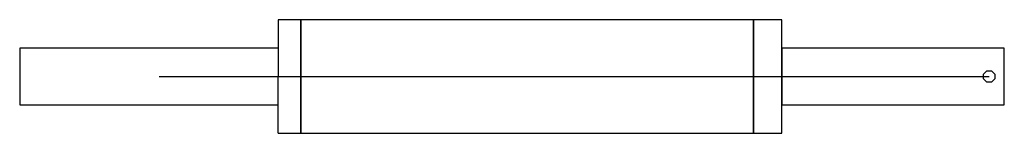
# Model space of a CAD drawing. Extents: x -87 to 0, y -5 to 5.
import ezdxf

# ---------------------------------------------------------------- set-up
doc = ezdxf.new("R2010")
doc.units = 0
doc.header["$LTSCALE"] = 0.005
doc.header["$MEASUREMENT"] = 0
for name, color, linetype in [('TSDETAILS', 7, 'Continuous'), ('TSOUTLINE', 7, 'Continuous'), ('TSWHEELBASE', 7, 'Continuous')]:
    doc.layers.add(name, color=color, linetype=linetype)

msp = doc.modelspace()

# ---------------------------------------------------------------- linework, layer by layer
at = {"layer": 'TSDETAILS', "color": 3}
for p, q in [((-1.833, 0.207), (-1.54, 0.5)), ((-1.833, -0.207), (-1.833, 0.207)), ((-1.54, 0.5), (-1.126, 0.5)), ((-1.126, 0.5), (-0.833, 0.207)), ((-0.833, 0.207), (-0.833, -0.207)), ((-1.54, -0.5), (-1.833, -0.207)), ((-1.126, -0.5), (-1.54, -0.5)), ((-0.833, -0.207), (-1.126, -0.5))]:
    msp.add_line(p, q, dxfattribs=at)
at = {"layer": 'TSOUTLINE', "color": 4}
for p, q in [((-62.166, 5), (-64.166, 5)), ((-64.166, 5), (-64.166, 0)), ((-62.166, 0), (-62.166, 5)), ((-62.166, 5), (-62.166, 5)), ((-22.166, 5), (-62.166, 5)), ((-62.166, 5), (-62.166, 0)), ((-22.166, 0), (-22.166, 5)), ((-22.166, 5), (-22.166, 5)), ((-19.666, 5), (-22.166, 5)), ((-22.166, 5), (-22.166, 0)), ((-19.666, 5), (-19.666, 5)), ((-19.666, 2.5), (-19.666, 5)), ((-64.166, 2.5), (-86.999, 2.5)), ((-86.999, 2.5), (-86.999, 0)), ((-64.666, 2.5), (-64.666, 2.5)), ((0, 2.5), (-19.666, 2.5)), ((-19.666, 2.5), (-19.666, 0)), ((-19.666, 0), (-19.666, 2.5)), ((0, 0), (0, 2.5)), ((0, 2.5), (0, 2.5)), ((0, -2.5), (0, 0)), ((-86.999, 0), (-86.999, -2.5)), ((-64.166, -5), (-64.166, 0)), ((-62.166, -5), (-62.166, 0)), ((-62.166, 0), (-62.166, -5)), ((-22.166, -5), (-22.166, 0)), ((-22.166, 0), (-22.166, -5)), ((-19.666, 0), (-19.666, -2.5)), ((-19.666, -2.5), (-19.666, 0)), ((-86.999, -2.5), (-86.999, -2.5)), ((-86.999, -2.5), (-64.166, -2.5)), ((-19.666, -2.5), (-19.666, -2.5)), ((-19.666, -2.5), (0, -2.5)), ((-19.666, -5), (-19.666, -2.5)), ((-64.166, -5), (-62.166, -5)), ((-62.166, -5), (-62.166, -5)), ((-62.166, -5), (-22.166, -5)), ((-22.166, -5), (-22.166, -5)), ((-22.166, -5), (-19.666, -5))]:
    msp.add_line(p, q, dxfattribs=at)
at = {"layer": 'TSWHEELBASE', "color": 3}
msp.add_line((-74.667, 0), (-1.333, 0), dxfattribs=at)

doc.saveas('drawing.dxf')
